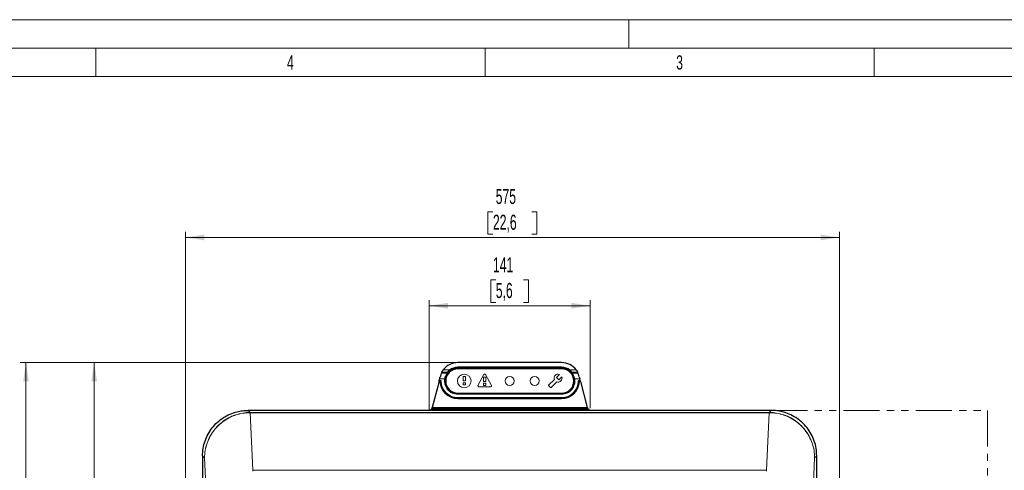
# Model space of a CAD drawing. Header units: millimetres. Extents: x 0 to 4205, y 0 to 2970.
# Tile 84 of 85: x 2720 to 3585, y 2574 to 2970. Entities that reach past the tile are written whole.
import ezdxf

# ---------------------------------------------------------------- set-up
doc = ezdxf.new("R2010")
doc.units = ezdxf.units.MM
doc.header["$LTSCALE"] = 5
doc.linetypes.add('PHANTOM', pattern=[12.7, 6.35, -1.27, 1.27, -1.27, 1.27, -1.27])
doc.styles.add('SLDTEXTSTYLE0', font='TXT', dxfattribs={"width": 0.605})
doc.styles.add('SLDTEXTSTYLE1', font='TXT', dxfattribs={"width": 0.638186})
doc.dimstyles.new('SLDDIMSTYLE0', dxfattribs={"dimtxt": 12.841593, "dimasz": 16.5, "dimexe": 0, "dimexo": 0.0625, "dimgap": 3.210398, "dimtad": 1, "dimdec": 0, "dimrnd": 1e-09, "dimzin": 12, "dimdsep": 46, "dimtxsty": 'SLDTEXTSTYLE0', "dimsah": 1, "dimcen": 0.09, "dimadec": 0, "dimazin": 3, "dimtfac": 1, "dimtdec": 1, "dimtofl": 0, "dimtmove": 0, "dimatfit": 3, "dimfxl": 1, "dimfrac": 2, "dimtolj": 1, "dimtzin": 12, "dimarcsym": 0})

# ---------------------------------------------------------------- blocks, each defined once
blk = doc.blocks.new('_D')
at = {"color": 7, "linetype": 'Continuous', "lineweight": 0}
for p, q in [((3135.64, 2801.25), (3131.23, 2801.25)), ((3131.23, 2801.25), (3131.23, 2781.53)), ((3169.94, 2801.25), (3174.35, 2801.25)), ((3174.35, 2801.25), (3174.35, 2781.53)), ((2865.46, 1769.17), (2865.46, 2783.59)), ((2865.46, 2778.59), (3440.12, 2778.59)), ((3131.23, 2781.53), (3135.64, 2781.53)), ((3174.35, 2781.53), (3169.94, 2781.53)), ((3440.12, 1908.42), (3440.12, 2783.59))]:
    blk.add_line(p, q, dxfattribs=at)
at = {"color": 7, "linetype": 'Continuous', "lineweight": 18}
for points in [[(2865.46, 2778.59), (2881.96, 2776.09), (2881.96, 2781.09)], [(3440.12, 2778.59), (3423.62, 2781.09), (3423.62, 2776.09)]]:
    blk.add_solid(points, dxfattribs=at)
at = {"color": 7, "linetype": 'Continuous', "lineweight": 18, "char_height": 13.229, "attachment_point": 1, "style": 'SLDTEXTSTYLE0'}
for s, insert in [('575', (3138.09, 2821.24)), ('22,6', (3135.64, 2798.58))]:
    blk.add_mtext(s, dxfattribs=dict(at, insert=insert))
blk = doc.blocks.new('_D_1')
at = {"color": 7, "linetype": 'Continuous', "lineweight": 0}
for p, q in [((3420.38, 2431.5), (3420.38, 2186.28)), ((3483.07, 2213.94), (3478.66, 2213.94)), ((3478.66, 2213.94), (3478.66, 2194.22)), ((3507.57, 2213.94), (3511.98, 2213.94)), ((3511.98, 2213.94), (3511.98, 2194.22)), ((3420.38, 2191.28), (3570.26, 2191.28)), ((3478.66, 2194.22), (3483.07, 2194.22)), ((3511.98, 2194.22), (3507.57, 2194.22))]:
    blk.add_line(p, q, dxfattribs=at)
at = {"color": 7, "linetype": 'Continuous', "lineweight": 18}
for points in [[(3420.38, 2191.28), (3436.88, 2188.78), (3436.88, 2193.78)], [(3570.26, 2191.28), (3553.76, 2193.78), (3553.76, 2188.78)]]:
    blk.add_solid(points, dxfattribs=at)
at = {"color": 7, "linetype": 'Continuous', "lineweight": 18, "char_height": 13.229, "attachment_point": 1, "style": 'SLDTEXTSTYLE0'}
for s, insert in [('150', (3480.62, 2233.93)), ('5,9', (3483.07, 2211.27))]:
    blk.add_mtext(s, dxfattribs=dict(at, insert=insert))
blk = doc.blocks.new('_D_3')
at = {"color": 7, "linetype": 'Continuous', "lineweight": 0}
for p, q in [((3104.77, 2668.59), (2780.22, 2668.59)), ((2785.22, 1676.69), (2785.22, 2668.59)), ((2762.56, 2189.79), (2762.56, 2194.2)), ((2762.56, 2194.2), (2782.28, 2194.2)), ((2782.28, 2194.2), (2782.28, 2189.79)), ((2762.56, 2155.49), (2762.56, 2151.08)), ((2782.28, 2151.08), (2782.28, 2155.49)), ((2762.56, 2151.08), (2782.28, 2151.08)), ((3030.4, 1676.69), (2780.22, 1676.69))]:
    blk.add_line(p, q, dxfattribs=at)
at = {"color": 7, "linetype": 'Continuous', "lineweight": 18}
for points in [[(2785.22, 2668.59), (2782.72, 2652.09), (2787.72, 2652.09)], [(2785.22, 1676.69), (2787.72, 1693.19), (2782.72, 1693.19)]]:
    blk.add_solid(points, dxfattribs=at)
at = {"color": 7, "linetype": 'Continuous', "lineweight": 18, "char_height": 13.229, "attachment_point": 1, "rotation": 90, "style": 'SLDTEXTSTYLE0'}
for s, insert in [('992', (2742.57, 2157.94)), ('39,1', (2765.23, 2155.49))]:
    blk.add_mtext(s, dxfattribs=dict(at, insert=insert))
blk = doc.blocks.new('_D_4')
at = {"color": 7, "linetype": 'Continuous', "lineweight": 0}
for p, q in [((3138.15, 2741.25), (3133.74, 2741.25)), ((3133.74, 2741.25), (3133.74, 2721.53)), ((3162.65, 2741.25), (3167.06, 2741.25)), ((3167.06, 2741.25), (3167.06, 2721.53)), ((3079.69, 2626.65), (3079.69, 2723.59)), ((3079.69, 2718.59), (3221.11, 2718.59)), ((3133.74, 2721.53), (3138.15, 2721.53)), ((3167.06, 2721.53), (3162.65, 2721.53)), ((3221.11, 2628.65), (3221.11, 2723.59))]:
    blk.add_line(p, q, dxfattribs=at)
at = {"color": 7, "linetype": 'Continuous', "lineweight": 18}
for points in [[(3079.69, 2718.59), (3096.19, 2716.09), (3096.19, 2721.09)], [(3221.11, 2718.59), (3204.61, 2721.09), (3204.61, 2716.09)]]:
    blk.add_solid(points, dxfattribs=at)
at = {"color": 7, "linetype": 'Continuous', "lineweight": 18, "char_height": 13.229, "attachment_point": 1, "style": 'SLDTEXTSTYLE0'}
for s, insert in [('141', (3135.7, 2761.24)), ('5,6', (3138.15, 2738.58))]:
    blk.add_mtext(s, dxfattribs=dict(at, insert=insert))
blk = doc.blocks.new('_D_6')
at = {"color": 7, "linetype": 'Continuous', "lineweight": 0}
for p, q in [((3104.77, 2668.59), (2720.22, 2668.59)), ((2725.22, 1276.69), (2725.22, 2668.59)), ((2702.56, 1989.79), (2702.56, 1994.2)), ((2702.56, 1994.2), (2722.28, 1994.2)), ((2722.28, 1994.2), (2722.28, 1989.79)), ((2702.56, 1955.49), (2702.56, 1951.08)), ((2702.56, 1951.08), (2722.28, 1951.08)), ((2722.28, 1951.08), (2722.28, 1955.49)), ((3030.4, 1276.69), (2720.22, 1276.69))]:
    blk.add_line(p, q, dxfattribs=at)
at = {"color": 7, "linetype": 'Continuous', "lineweight": 18}
for points in [[(2725.22, 2668.59), (2722.72, 2652.09), (2727.72, 2652.09)], [(2725.22, 1276.69), (2727.72, 1293.19), (2722.72, 1293.19)]]:
    blk.add_solid(points, dxfattribs=at)
at = {"color": 7, "linetype": 'Continuous', "lineweight": 18, "char_height": 13.229, "attachment_point": 1, "rotation": 90, "style": 'SLDTEXTSTYLE0'}
for s, insert in [('1392', (2682.57, 1953.04)), ('54,8', (2705.23, 1955.49))]:
    blk.add_mtext(s, dxfattribs=dict(at, insert=insert))

msp = doc.modelspace()

# ---------------------------------------------------------------- linework, layer by layer
at = {"color": 7, "linetype": 'Continuous', "lineweight": 18}
for p, q in [((4205, 2970), (0, 2970)), ((3255, 2970), (3255, 2945)), ((4180, 2945), (25, 2945)), ((2786.67, 2945), (2786.67, 2920)), ((3128.75, 2945), (3128.75, 2920)), ((3470.83, 2945), (3470.83, 2920)), ((2786.67, 2920), (2444.58, 2920)), ((3128.75, 2920), (2786.67, 2920)), ((3470.83, 2920), (3128.75, 2920)), ((3812.92, 2920), (3470.83, 2920))]:
    msp.add_line(p, q, dxfattribs=at)
at = {"color": 7, "linetype": 'Continuous', "lineweight": 25}
for p, q in [((3196.03, 2668.59), (3104.77, 2668.59)), ((3196.02, 2663.13), (3104.82, 2663.13)), ((3088.26, 2651.95), (3082.21, 2629.14)), ((3088.39, 2652.45), (3088.38, 2652.48)), ((3088.51, 2652.98), (3088.87, 2654.35)), ((3212.3, 2652.98), (3211.93, 2654.35)), ((3212.41, 2652.45), (3212.42, 2652.48)), ((3212.54, 2651.95), (3218.59, 2629.14)), ((3104.82, 2641.73), (3196.02, 2641.73)), ((2920.38, 2626.65), (3079.69, 2626.65)), ((3380.26, 2626.6), (2920.4, 2626.6)), ((3081.56, 2627.95), (3219.24, 2627.95)), ((3081.64, 2628.05), (3082.07, 2628.64)), ((3219.16, 2628.05), (3218.73, 2628.64)), ((3221.11, 2626.65), (3380.43, 2626.65)), ((2880.4, 2586.6), (2880.4, 2567.12)), ((3420.26, 2431.38), (3420.26, 2586.6)), ((3420.38, 2431.5), (3420.38, 2586.69))]:
    msp.add_line(p, q, dxfattribs=at)
at = {"color": 8, "linetype": 'Continuous', "lineweight": 18}
for p, q in [((3095.48, 2659.33), (3090.5, 2659.33)), ((3095.83, 2660.34), (3090.74, 2660.34)), ((3092.02, 2662.34), (3097.44, 2662.34)), ((3097.73, 2661.93), (3097.44, 2662.34)), ((3104.78, 2664.76), (3196.02, 2664.76)), ((3104.78, 2664.26), (3104.78, 2664.76)), ((3196.02, 2664.26), (3104.78, 2664.26)), ((3104.78, 2663.6), (3104.78, 2664.26)), ((3104.78, 2663.6), (3196.02, 2663.6)), ((3104.78, 2663.6), (3104.78, 2663.1)), ((3196.02, 2663.1), (3104.78, 2663.1)), ((3122.52, 2648.62), (3127.72, 2658.02)), ((3129.12, 2658.02), (3134.32, 2648.62)), ((3194.1, 2658.23), (3191.48, 2655.61)), ((3196.02, 2664.26), (3196.02, 2664.76)), ((3196.02, 2663.6), (3196.02, 2664.26)), ((3196.02, 2663.1), (3196.02, 2663.6)), ((3203.07, 2661.93), (3203.37, 2662.34)), ((3203.37, 2662.34), (3208.79, 2662.34)), ((3210.06, 2660.34), (3204.97, 2660.34)), ((3210.31, 2659.33), (3205.32, 2659.33)), ((3089.15, 2651.95), (3088.26, 2651.95)), ((3089.19, 2652.48), (3088.38, 2652.48)), ((3088.39, 2652.45), (3089.15, 2652.45)), ((3088.51, 2652.98), (3089.19, 2652.98)), ((3093.23, 2654.35), (3088.87, 2654.35)), ((3089.15, 2652.45), (3089.15, 2651.95)), ((3089.65, 2651.96), (3089.15, 2651.95)), ((3089.19, 2652.98), (3089.19, 2652.48)), ((3090.19, 2652.01), (3089.69, 2652)), ((3093.23, 2654.35), (3093.73, 2654.26)), ((3109.42, 2656.43), (3111.42, 2656.43)), ((3109.42, 2652.43), (3109.42, 2656.43)), ((3111.42, 2652.43), (3109.42, 2652.43)), ((3109.42, 2650.93), (3111.42, 2650.93)), ((3109.42, 2648.93), (3109.42, 2650.93)), ((3111.42, 2648.93), (3109.42, 2648.93)), ((3111.42, 2656.43), (3111.42, 2652.43)), ((3111.42, 2650.93), (3111.42, 2648.93)), ((3127.42, 2655.93), (3129.42, 2655.93)), ((3127.42, 2651.93), (3127.42, 2655.93)), ((3129.42, 2651.93), (3127.42, 2651.93)), ((3127.42, 2650.43), (3129.42, 2650.43)), ((3127.42, 2648.43), (3127.42, 2650.43)), ((3129.42, 2648.43), (3127.42, 2648.43)), ((3129.42, 2655.93), (3129.42, 2651.93)), ((3129.42, 2650.43), (3129.42, 2648.43)), ((3184.6, 2648.73), (3189.63, 2653.75)), ((3186.37, 2646.61), (3184.6, 2648.37)), ((3191.75, 2651.63), (3186.72, 2646.61)), ((3191.48, 2655.61), (3193.61, 2653.49)), ((3193.61, 2653.49), (3196.22, 2656.1)), ((3207.57, 2654.35), (3207.08, 2654.26)), ((3211.93, 2654.35), (3207.57, 2654.35)), ((3210.62, 2652.01), (3211.11, 2652)), ((3211.65, 2651.95), (3211.15, 2651.96)), ((3211.61, 2652.98), (3212.3, 2652.98)), ((3211.61, 2652.98), (3211.61, 2652.48)), ((3212.42, 2652.48), (3211.61, 2652.48)), ((3211.65, 2652.45), (3212.41, 2652.45)), ((3211.65, 2651.95), (3211.65, 2652.45)), ((3212.54, 2651.95), (3211.65, 2651.95)), ((3104.78, 2641.76), (3196.02, 2641.76)), ((3104.78, 2641.26), (3104.78, 2641.76)), ((3104.78, 2641.26), (3104.78, 2641.23)), ((3196.02, 2641.26), (3104.78, 2641.26)), ((3104.78, 2640.73), (3104.78, 2641.23)), ((3104.78, 2641.23), (3196.02, 2641.23)), ((3196.02, 2640.73), (3104.78, 2640.73)), ((3133.62, 2647.43), (3123.22, 2647.43)), ((3196.02, 2641.76), (3196.02, 2641.26)), ((3196.02, 2641.26), (3196.02, 2641.23)), ((3196.02, 2640.73), (3196.02, 2641.23)), ((3104.78, 2637.83), (3196.02, 2637.83)), ((3104.78, 2637.83), (3104.78, 2637.33)), ((3196.02, 2637.33), (3104.78, 2637.33)), ((3104.78, 2637.3), (3104.78, 2637.33)), ((3104.78, 2637.3), (3196.02, 2637.3)), ((3104.78, 2637.3), (3104.78, 2636.8)), ((3196.02, 2636.8), (3104.78, 2636.8)), ((3196.02, 2637.83), (3196.02, 2637.33)), ((3196.02, 2637.3), (3196.02, 2637.33)), ((3196.02, 2637.3), (3196.02, 2636.8)), ((2922.23, 2624.77), (2920.4, 2626.6)), ((2922.23, 2624.77), (2922.25, 2624.77)), ((2922.25, 2624.58), (2922.23, 2624.58)), ((2922.25, 2624.58), (2922.25, 2624.77)), ((2922.25, 2624.77), (3378.41, 2624.77)), ((2924.68, 2573.93), (2922.25, 2624.58)), ((3378.41, 2624.58), (2922.25, 2624.58)), ((3218.73, 2628.64), (3082.07, 2628.64)), ((3082.21, 2629.14), (3218.59, 2629.14)), ((3375.98, 2573.93), (3378.41, 2624.58)), ((3378.41, 2624.58), (3378.41, 2624.77)), ((3378.41, 2624.77), (3378.43, 2624.77)), ((3378.43, 2624.58), (3378.41, 2624.58)), ((3378.43, 2624.77), (3380.26, 2626.6)), ((2882.24, 2584.76), (2880.4, 2586.6)), ((2884.66, 2534.33), (2882.24, 2584.76)), ((3416, 2534.33), (3418.42, 2584.76)), ((3418.42, 2584.76), (3420.26, 2586.6)), ((2924.68, 2573.12), (2924.68, 2573.93)), ((2924.68, 2573.93), (3375.98, 2573.93)), ((3375.98, 2573.12), (3375.98, 2573.93))]:
    msp.add_line(p, q, dxfattribs=at)
at = {"color": 7, "linetype": 'PHANTOM', "lineweight": 18}
for p, q in [((3380.29, 2626.6), (3570.26, 2626.6)), ((3570.26, 2626.6), (3570.26, 1676.69))]:
    msp.add_line(p, q, dxfattribs=at)
at = {"color": 8, "linetype": 'Continuous', "lineweight": 18, "flags": 128}
for points in [[(3089.15, 2652.45), (3089.17, 2652.46), (3089.19, 2652.48)], [(3089.69, 2652), (3089.67, 2651.98), (3089.65, 2651.96)], [(3211.15, 2651.96), (3211.12, 2651.99), (3211.11, 2652)], [(3211.61, 2652.48), (3211.63, 2652.46), (3211.65, 2652.45)]]:
    msp.add_lwpolyline(points, dxfattribs=at)
at = {"color": 8, "linetype": 'Continuous', "lineweight": 18}
for centre, radius in [((3110.42, 2652.43), 6), ((3150.42, 2652.43), 4), ((3172.42, 2652.43), 4)]:
    msp.add_circle(centre, radius, dxfattribs=at)
for centre, radius, start, end in [((3104.78, 2652.43), 11.17, 90, 270), ((3104.78, 2652.43), 10.67, 90, 270), ((3095.49, 2659.83), 0.499, 269.83249, 321.26725), ((3095.83, 2660.84), 0.499, 269.78975, 316.55659), ((3104.78, 2652.43), 12.33, 90, 126.53989), ((3128.42, 2657.63), 0.8, 28.951, 151.049), ((3192.92, 2654.93), 3.5, 70.37693, 199.62307), ((3196.02, 2652.43), 12.33, 53.46011, 90), ((3196.02, 2652.43), 11.17, 270, 90), ((3196.02, 2652.43), 10.67, 270, 90), ((3204.97, 2660.84), 0.499, 223.44341, 270.21025), ((3205.32, 2659.83), 0.499, 218.73275, 270.16751), ((3089.15, 2651.95), 0.5, 1.84857, 89.92138), ((3104.78, 2652.43), 15.63, 181.76995, 270), ((3104.78, 2652.43), 15.1, 181.64123, 270), ((3104.78, 2652.43), 14.6, 181.64123, 270), ((3104.78, 2652.43), 11.7, 170.5653, 270), ((3123.22, 2648.23), 0.8, 151.049, 270), ((3133.62, 2648.23), 0.8, 270, 28.951), ((3184.78, 2648.55), 0.25, 135, 225), ((3192.92, 2654.93), 3.5, 250.37693, 19.62307), ((3196.02, 2652.43), 11.7, 270, 9.4347), ((3196.02, 2652.43), 11.2, 270, 9.4347), ((3196.02, 2652.43), 14.6, 270, 358.35877), ((3196.02, 2652.43), 15.1, 270, 358.35877), ((3196.02, 2652.43), 15.63, 270, 358.23005), ((3211.65, 2651.95), 0.5, 90.07862, 178.15143), ((3186.55, 2646.78), 0.25, 225, 315), ((2962.01, 2624.6), 39.78, 179.74295, 180.01715), ((3338.65, 2624.6), 39.78, 359.98285, 0.25705)]:
    msp.add_arc(centre, radius, start, end, dxfattribs=at)
at = {"color": 7, "linetype": 'Continuous', "lineweight": 25}
for centre, radius, start, end in [((3104.82, 2652.43), 10.7, 90, 270), ((3104.78, 2652.43), 11.83, 90, 126.53989), ((3196.02, 2652.43), 11.83, 53.46011, 90), ((3196.02, 2652.43), 10.7, 270, 90), ((3104.78, 2652.43), 15.13, 181.76995, 270), ((3104.78, 2652.43), 11.2, 170.5653, 270), ((3196.02, 2652.43), 15.13, 270, 358.23005)]:
    msp.add_arc(centre, radius, start, end, dxfattribs=at)
for centre, major_axis, ratio, start_param, end_param in [((3104.78, 2652.43), (3.16, -15.85), 0.999367, 2.94489, 3.855719), ((3196.02, 2652.43), (3.16, 15.85), 0.999367, 5.569059, 6.479888), ((3105.85, 2647.06), (-3.33, 26.82), 0.594622, 0.980793, 1.023714), ((3194.95, 2647.06), (3.33, 26.82), 0.594622, 5.259471, 5.302392), ((3088.25, 2651.95), (0.133, 0.5), 0.015162, 4.716413, 6.252303), ((3088.51, 2652.98), (0.133, 0.5), 0.015162, 1.574821, 3.11071), ((3088.79, 2654.35), (1.33, 5), 0.015162, 4.716413, 5.044864), ((3212.02, 2654.35), (-1.33, 5), 0.015162, 1.238321, 1.566772), ((3212.29, 2652.98), (-0.133, 0.5), 0.015162, 3.172475, 4.708365), ((3212.55, 2651.95), (-0.133, 0.5), 0.015162, 0.030882, 1.566772), ((3079.69, 2628.65), (0.39, -1.96), 0.999367, 6.086483, 7.30013), ((3079.76, 2628.3), (2.01, 0.13), 0.493798, 5.794628, 5.892028), ((3082.2, 2629.14), (0.133, 0.5), 0.015162, 3.180524, 4.716413), ((3218.6, 2629.14), (-0.133, 0.5), 0.015162, 1.566772, 3.102662), ((3221.04, 2628.3), (2.01, -0.13), 0.493798, 3.53275, 3.63015), ((3221.11, 2628.65), (0.39, 1.96), 0.999367, 2.124648, 3.338295)]:
    msp.add_ellipse(centre, major_axis=major_axis, ratio=ratio, start_param=start_param, end_param=end_param, dxfattribs=at)
at = {"color": 8, "linetype": 'Continuous', "lineweight": 18}
for centre, start_param, end_param in [((3104.78, 2656.17), 1.166587, 1.268599), ((3196.02, 2656.17), 5.014586, 5.116599)]:
    msp.add_ellipse(centre, major_axis=(0, 10.62), ratio=0.916887, start_param=start_param, end_param=end_param, dxfattribs=at)
at = {"color": 7, "linetype": 'Continuous', "lineweight": 25}
for points, knots in [([(3090.5, 2659.33), (3090.46, 2659.23), (3090.39, 2659.04), (3090, 2658.16), (3089.61, 2657.09), (3089.38, 2656.27), (3089.29, 2655.96)], [0, 0, 0, 0, 0.269061, 0.537403, 0.823718, 1, 1, 1, 1]), ([(3090.74, 2660.34), (3090.76, 2660.38), (3090.79, 2660.45), (3090.96, 2660.77), (3091.23, 2661.22), (3091.59, 2661.77), (3091.87, 2662.15), (3092.02, 2662.34)], [0, 0, 0, 0, 0.185405, 0.370473, 0.564254, 0.78281, 1, 1, 1, 1]), ([(3208.79, 2662.34), (3208.99, 2662.06), (3209.34, 2661.58), (3209.74, 2660.94), (3209.97, 2660.53), (3210.05, 2660.37), (3210.06, 2660.35), (3210.06, 2660.34)], [0, 0, 0, 0, 0.310499, 0.542806, 0.776398, 0.9588, 1, 1, 1, 1]), ([(3211.51, 2655.96), (3211.36, 2656.49), (3211.05, 2657.55), (3210.57, 2658.69), (3210.34, 2659.21), (3210.31, 2659.31), (3210.31, 2659.33)], [0, 0, 0, 0, 0.304609, 0.609204, 0.909325, 1, 1, 1, 1]), ([(2880.4, 2586.6), (2880.51, 2588.82), (2880.72, 2593.25), (2882.43, 2599.72), (2885.11, 2605.82), (2888.78, 2611.4), (2893.32, 2616.29), (2898.61, 2620.36), (2904.5, 2623.51), (2910.24, 2625.42), (2915.59, 2626.43), (2918.8, 2626.54), (2920.4, 2626.6)], [0, 0, 0, 0, 0.105841, 0.211681, 0.317522, 0.423363, 0.529203, 0.635044, 0.740885, 0.846726, 0.923363, 1, 1, 1, 1]), ([(3420.26, 2586.6), (3420.15, 2588.82), (3419.94, 2593.25), (3418.23, 2599.72), (3415.55, 2605.82), (3411.88, 2611.4), (3407.34, 2616.29), (3402.05, 2620.36), (3396.17, 2623.51), (3390.42, 2625.42), (3385.07, 2626.43), (3381.87, 2626.54), (3380.26, 2626.6)], [0, 0, 0, 0, 0.105841, 0.211681, 0.317522, 0.423363, 0.529203, 0.635044, 0.740885, 0.846726, 0.923363, 1, 1, 1, 1])]:
    msp.add_open_spline(points, degree=3, knots=knots, dxfattribs=at)
at = {"color": 8, "linetype": 'Continuous', "lineweight": 18}
for points, knots in [([(3093.23, 2654.35), (3093.31, 2654.7), (3093.52, 2655.69), (3094.09, 2657.08), (3094.76, 2658.26), (3095.32, 2659.06), (3095.43, 2659.24), (3095.48, 2659.33)], [0, 0, 0, 0, 0.1403787, 0.3885154, 0.6103916, 0.8053188, 1, 1, 1, 1]), ([(3095.87, 2659.51), (3095.82, 2659.42), (3095.72, 2659.24), (3095.19, 2658.4), (3094.55, 2657.15), (3094, 2655.67), (3093.8, 2654.64), (3093.73, 2654.26)], [0, 0, 0, 0, 0.200054, 0.396896, 0.617387, 0.861793, 1, 1, 1, 1]), ([(3095.83, 2660.34), (3095.84, 2660.37), (3095.87, 2660.43), (3096.05, 2660.71), (3096.38, 2661.16), (3096.87, 2661.75), (3097.26, 2662.16), (3097.44, 2662.34)], [0, 0, 0, 0, 0.156612, 0.308463, 0.50917, 0.78192, 1, 1, 1, 1]), ([(3096.19, 2660.5), (3096.18, 2660.47), (3096.13, 2660.33), (3096.01, 2660), (3095.93, 2659.7), (3095.87, 2659.51)], [0, 0, 0, 0, 0.085792, 0.42896, 1, 1, 1, 1]), ([(3097.73, 2661.93), (3097.57, 2661.81), (3097.19, 2661.52), (3096.73, 2661.1), (3096.41, 2660.77), (3096.23, 2660.57), (3096.21, 2660.52), (3096.19, 2660.5)], [0, 0, 0, 0, 0.229923, 0.509105, 0.706923, 0.852402, 1, 1, 1, 1]), ([(3204.61, 2660.5), (3204.61, 2660.51), (3204.59, 2660.53), (3204.49, 2660.65), (3204.26, 2660.9), (3203.81, 2661.35), (3203.36, 2661.7), (3203.07, 2661.93)], [0, 0, 0, 0, 0.073597, 0.21721, 0.390574, 0.596941, 1, 1, 1, 1]), ([(3203.37, 2662.34), (3203.6, 2662.09), (3203.91, 2661.77), (3204.32, 2661.28), (3204.62, 2660.9), (3204.85, 2660.56), (3204.95, 2660.39), (3204.97, 2660.36), (3204.97, 2660.34)], [0, 0, 0, 0, 0.292907, 0.3868, 0.592356, 0.770682, 0.921869, 1, 1, 1, 1]), ([(3204.93, 2659.51), (3204.92, 2659.54), (3204.88, 2659.68), (3204.78, 2660.01), (3204.68, 2660.31), (3204.61, 2660.5)], [0, 0, 0, 0, 0.085792, 0.4289603, 1, 1, 1, 1]), ([(3207.08, 2654.26), (3206.95, 2654.85), (3206.7, 2656.03), (3206.06, 2657.57), (3205.42, 2658.71), (3205.01, 2659.34), (3204.95, 2659.47), (3204.93, 2659.51)], [0, 0, 0, 0, 0.216468, 0.433943, 0.672956, 0.876907, 1, 1, 1, 1]), ([(3205.32, 2659.33), (3205.34, 2659.28), (3205.4, 2659.17), (3205.84, 2658.56), (3206.51, 2657.47), (3207.18, 2656.02), (3207.44, 2654.9), (3207.57, 2654.35)], [0, 0, 0, 0, 0.119505, 0.320068, 0.559608, 0.78006, 1, 1, 1, 1]), ([(3089.19, 2652.98), (3089.3, 2652.97), (3089.52, 2652.95), (3089.82, 2652.78), (3090.05, 2652.52), (3090.17, 2652.25), (3090.18, 2652.07), (3090.19, 2652.01)], [0, 0, 0, 0, 0.218736, 0.437478, 0.656081, 0.87463, 1, 1, 1, 1]), ([(3089.69, 2652), (3089.68, 2652.03), (3089.68, 2652.12), (3089.62, 2652.25), (3089.51, 2652.38), (3089.36, 2652.47), (3089.24, 2652.48), (3089.19, 2652.48)], [0, 0, 0, 0, 0.125468, 0.344008, 0.562484, 0.781147, 1, 1, 1, 1]), ([(3210.62, 2652.01), (3210.63, 2652.12), (3210.66, 2652.35), (3210.84, 2652.64), (3211.1, 2652.86), (3211.37, 2652.97), (3211.55, 2652.98), (3211.61, 2652.98)], [0, 0, 0, 0, 0.218736, 0.437478, 0.656081, 0.87463, 1, 1, 1, 1]), ([(3211.61, 2652.48), (3211.58, 2652.48), (3211.49, 2652.47), (3211.36, 2652.42), (3211.23, 2652.31), (3211.14, 2652.16), (3211.12, 2652.05), (3211.11, 2652)], [0, 0, 0, 0, 0.125468, 0.344008, 0.562484, 0.781147, 1, 1, 1, 1]), ([(2882.24, 2584.76), (2882.24, 2584.78), (2882.24, 2586.99), (2882.61, 2591.39), (2884.23, 2597.84), (2886.94, 2603.98), (2890.29, 2609.08), (2894.29, 2613.58), (2898.85, 2617.44), (2904.55, 2620.87), (2910.8, 2623.29), (2916.79, 2624.58), (2920.63, 2624.72), (2922.23, 2624.77)], [0, 0, 0, 0, 0.000914, 0.105449, 0.209984, 0.317397, 0.424809, 0.500039, 0.604567, 0.709094, 0.816414, 0.923734, 1, 1, 1, 1]), ([(2922.23, 2624.58), (2920.64, 2624.53), (2916.85, 2624.39), (2910.88, 2623.12), (2904.68, 2620.74), (2898.95, 2617.34), (2894.39, 2613.51), (2890.39, 2609.04), (2887.01, 2603.98), (2884.29, 2597.89), (2882.62, 2591.42), (2882.24, 2587.02), (2882.24, 2584.78), (2882.24, 2584.76)], [0, 0, 0, 0, 0.0761, 0.181707, 0.290335, 0.393361, 0.499188, 0.574415, 0.680408, 0.789487, 0.892833, 0.999073, 1, 1, 1, 1]), ([(3378.43, 2624.77), (3380.03, 2624.72), (3383.87, 2624.58), (3389.86, 2623.29), (3396.11, 2620.87), (3401.81, 2617.44), (3406.38, 2613.58), (3410.37, 2609.08), (3413.72, 2603.98), (3416.43, 2597.84), (3418.05, 2591.39), (3418.42, 2586.99), (3418.42, 2584.78), (3418.42, 2584.76)], [0, 0, 0, 0, 0.076266, 0.183586, 0.290906, 0.395433, 0.499961, 0.575191, 0.682603, 0.790016, 0.894551, 0.999086, 1, 1, 1, 1]), ([(3418.42, 2584.76), (3418.42, 2584.78), (3418.42, 2586.96), (3418.05, 2591.36), (3416.42, 2597.77), (3413.69, 2603.93), (3410.32, 2609), (3406.31, 2613.47), (3401.76, 2617.31), (3396.09, 2620.68), (3389.84, 2623.11), (3383.88, 2624.39), (3380.02, 2624.53), (3378.43, 2624.58)], [0, 0, 0, 0, 0.000927, 0.10427, 0.210513, 0.316502, 0.425585, 0.500812, 0.603838, 0.709666, 0.815273, 0.9239, 1, 1, 1, 1])]:
    msp.add_open_spline(points, degree=3, knots=knots, dxfattribs=at)

# ---------------------------------------------------------------- texts
at = {"color": 7, "linetype": 'Continuous', "lineweight": 0, "char_height": 12.5, "attachment_point": 2, "style": 'SLDTEXTSTYLE1'}
for s, insert in [('4', (2957.62, 2938.67)), ('3', (3299.7, 2938.67))]:
    msp.add_mtext(s, dxfattribs=dict(at, insert=insert))

# ---------------------------------------------------------------- dimensions: what is measured, and where the dimension line sits
at = {"color": 7, "linetype": 'Continuous', "lineweight": 18}
for base, p1, p2, picture, middle in [((3440.12, 2778.59), (2865.46, 1769.17), (3440.12, 1908.42), '_D', (3152.79, 2778.59)), ((3221.11, 2718.59), (3079.69, 2626.65), (3221.11, 2628.65), '_D_4', (3150.4, 2718.59)), ((3570.26, 2191.28), (3420.38, 2431.5), (3570.26, 2626.6), '_D_1', (3495.32, 2191.28))]:
    dim = msp.add_linear_dim(base=base, p1=p1, p2=p2, dimstyle='SLDDIMSTYLE0', dxfattribs=at)
    dim.commit()
    dim.dimension.update_dxf_attribs({"geometry": picture, "text_midpoint": middle, "dimtype": 160})
for base, p1, picture, middle in [((2725.22, 2668.59), (3030.4, 1276.69), '_D_6', (2725.22, 1972.64)), ((2785.22, 2668.59), (3030.4, 1676.69), '_D_3', (2785.22, 2172.64))]:
    dim = msp.add_linear_dim(base=base, p1=p1, p2=(3104.77, 2668.59), angle=90, dimstyle='SLDDIMSTYLE0', dxfattribs=at)
    dim.commit()
    dim.dimension.update_dxf_attribs({"geometry": picture, "text_midpoint": middle, "dimtype": 160})

doc.saveas('drawing.dxf')
